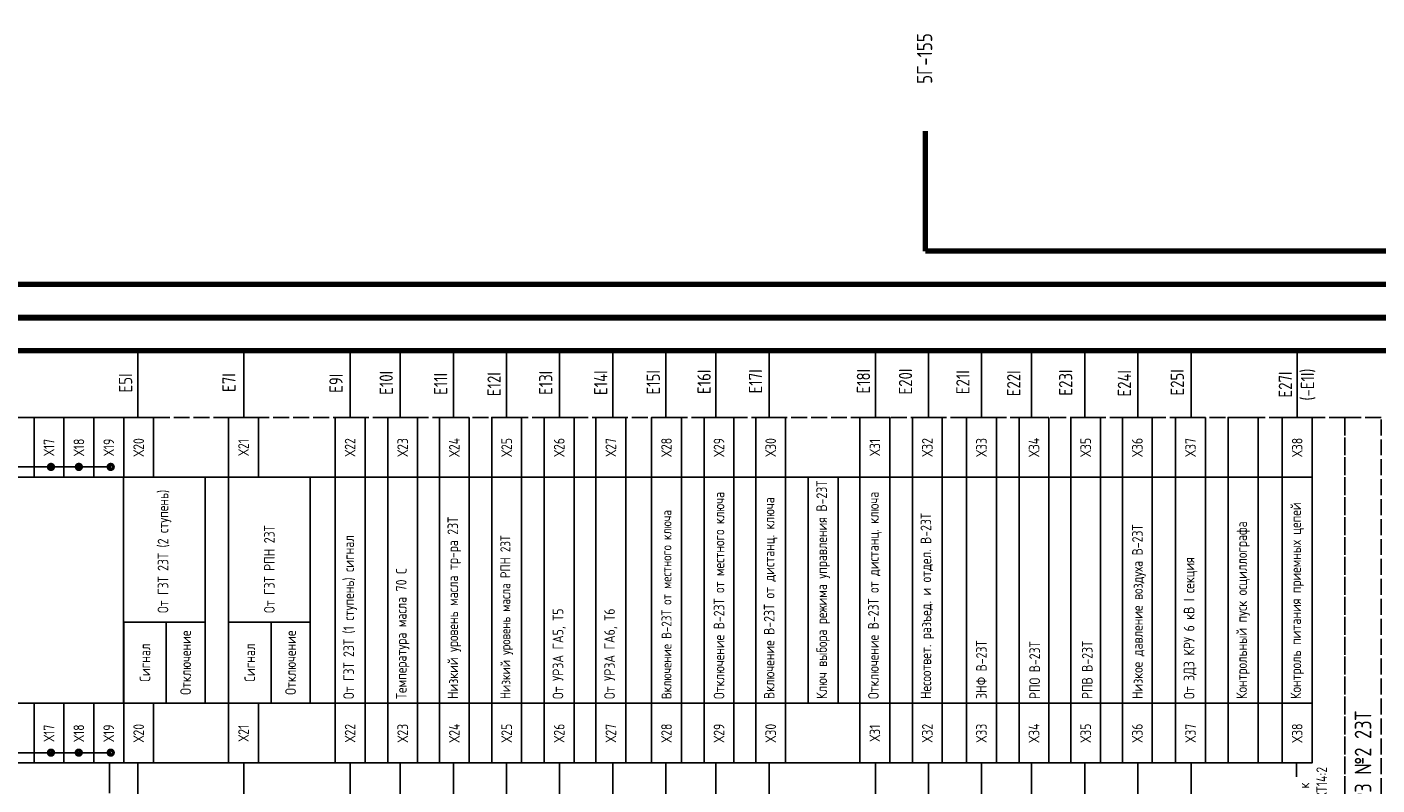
# Model space of a CAD drawing. Header units: millimetres. Extents: x 616 to 6196, y 2487 to 5711.
# Tile 16 of 46: x 2898 to 3102, y 3407 to 3521. Entities that reach past the tile are written whole.
import ezdxf
from ezdxf.enums import TextEntityAlignment as Align

# ---------------------------------------------------------------- set-up
doc = ezdxf.new("R2010")
doc.units = ezdxf.units.MM
doc.linetypes.add('ACAD_ISO02W100', pattern=[15, 12, -3])
doc.styles.add('SIMPLEX', font='GOST.ttf', dxfattribs={"height": 5})

msp = doc.modelspace()

# ---------------------------------------------------------------- linework, layer by layer
at = {"lineweight": 80}
for p, q in [((3033.56, 3487), (3033.56, 3505.09)), ((3255.7, 3487), (3033.56, 3487)), ((3247.32, 3482), (2887.83, 3482))]:
    msp.add_line(p, q, dxfattribs=at)
at = {"lineweight": 90}
msp.add_line((3263.62, 3477), (2824.75, 3477.01), dxfattribs=at)
at = {"color": 3, "lineweight": 80}
msp.add_line((3365.83, 3472), (2834.59, 3472), dxfattribs=at)
at = {"color": 3}
for p, q in [((2914.93, 3462), (2914.93, 3472)), ((2930.89, 3462), (2930.89, 3472)), ((2946.93, 3462), (2946.93, 3472)), ((2954.47, 3462), (2954.47, 3472)), ((2962.47, 3462), (2962.47, 3472)), ((2970.47, 3462), (2970.47, 3472)), ((2978.47, 3462), (2978.47, 3472)), ((2986.47, 3462), (2986.47, 3472)), ((2994.47, 3462), (2994.47, 3472)), ((3002.01, 3462), (3002.01, 3472)), ((3010.01, 3462), (3010.01, 3472)), ((3026.01, 3462), (3026.01, 3472)), ((3034.01, 3462), (3034.01, 3472)), ((3042.01, 3462), (3042.01, 3472)), ((3049.55, 3462), (3049.55, 3472)), ((3057.55, 3462), (3057.55, 3472)), ((3065.55, 3462), (3065.55, 3472)), ((3073.55, 3462), (3073.55, 3472)), ((3089.55, 3462), (3089.55, 3472))]:
    msp.add_line(p, q, dxfattribs=at)
for p, q in [((2910.86, 3454.55), (2879.37, 3454.55)), ((2917.3, 3453), (3087.29, 3453)), ((3087.29, 3419), (2917.32, 3419)), ((2910.86, 3411.55), (2879.36, 3411.55)), ((2910.68, 3410), (2910.68, 3405.47)), ((2914.93, 3387.65), (2914.93, 3410)), ((3087.29, 3410), (2917.32, 3410)), ((2930.91, 3387.65), (2930.89, 3410)), ((2946.93, 3379.39), (2946.93, 3410)), ((2954.47, 3379.39), (2954.47, 3410)), ((2962.47, 3379.39), (2962.47, 3410)), ((2970.47, 3379.39), (2970.47, 3410)), ((2978.47, 3379.39), (2978.47, 3410)), ((2986.47, 3379.39), (2986.47, 3410)), ((2994.47, 3379.39), (2994.47, 3410)), ((3002.01, 3379.39), (3002.01, 3410)), ((3010.01, 3379.39), (3010.01, 3410)), ((3026.01, 3379.39), (3026.01, 3410)), ((3034.01, 3379.39), (3034.01, 3410)), ((3042.01, 3379.39), (3042.01, 3410)), ((3049.55, 3379.39), (3049.55, 3410)), ((3057.55, 3379.39), (3057.55, 3410)), ((3065.55, 3379.39), (3065.55, 3410)), ((3073.55, 3379.39), (3073.55, 3410)), ((3089.44, 3410), (3089.44, 3407.91))]:
    msp.add_line(p, q)
at = {"color": 32, "linetype": 'ACAD_ISO02W100', "ltscale": 0.2, "true_color": 0xcd6928}
for points in [[(2828.31, 3462), (2825.9, 3462), (2825.9, 3330.3), (3096.74, 3330.3), (3096.74, 3462), (2828.31, 3462)], [(3096.74, 3462), (3096.74, 3462), (3096.74, 3330.3), (3102.18, 3330.3), (3102.18, 3462), (3096.74, 3462)]]:
    msp.add_lwpolyline(points, dxfattribs=at)
for points in [[(2899.32, 3462), (2899.32, 3453), (2894.82, 3453), (2894.82, 3462)], [(2903.82, 3462), (2903.82, 3453), (2899.32, 3453), (2899.32, 3462)], [(2908.32, 3462.01), (2908.32, 3453.01), (2903.82, 3453.01), (2903.82, 3462.01)], [(2912.82, 3462.01), (2912.82, 3453.01), (2908.32, 3453.01), (2908.32, 3462.01)], [(2917.32, 3462), (2917.32, 3453), (2912.82, 3453), (2912.82, 3462)], [(2933.11, 3462), (2933.11, 3453), (2928.61, 3453), (2928.61, 3462)], [(2949.16, 3462), (2949.16, 3453), (2944.66, 3453), (2944.66, 3462)], [(2957.08, 3462), (2957.08, 3453), (2952.58, 3453), (2952.58, 3462)], [(2964.86, 3462), (2964.86, 3453), (2960.36, 3453), (2960.36, 3462)], [(2972.74, 3462), (2972.74, 3453), (2968.24, 3453), (2968.24, 3462)], [(2980.65, 3462), (2980.65, 3453), (2976.15, 3453), (2976.15, 3462)], [(2988.43, 3462), (2988.43, 3453), (2983.93, 3453), (2983.93, 3462)], [(2996.81, 3462), (2996.81, 3453), (2992.31, 3453), (2992.31, 3462)], [(3004.72, 3462), (3004.72, 3453), (3000.22, 3453), (3000.22, 3462)], [(3012.5, 3462), (3012.5, 3453), (3008, 3453), (3008, 3462)], [(3028.19, 3462), (3028.19, 3453), (3023.69, 3453), (3023.69, 3462)], [(3036.09, 3462), (3036.09, 3453), (3031.59, 3453), (3031.59, 3462)], [(3044.24, 3462), (3044.24, 3453), (3039.74, 3453), (3039.74, 3462)], [(3052.16, 3462), (3052.16, 3453), (3047.66, 3453), (3047.66, 3462)], [(3059.94, 3462), (3059.94, 3453), (3055.44, 3453), (3055.44, 3462)], [(3067.72, 3462), (3067.72, 3453), (3063.22, 3453), (3063.22, 3462)], [(3075.73, 3462), (3075.73, 3453), (3071.23, 3453), (3071.23, 3462)], [(3083.64, 3462), (3083.64, 3453), (3079.14, 3453), (3079.14, 3462)], [(3091.79, 3462), (3091.79, 3453), (3087.29, 3453), (3087.29, 3462)], [(3091.79, 3462), (3091.79, 3453), (3087.29, 3453), (3087.29, 3462)], [(2912.8, 3453), (2912.8, 3419), (2827.32, 3419), (2827.32, 3453)], [(2925.09, 3453), (2925.09, 3419), (2912.8, 3419), (2912.8, 3453)], [(2940.89, 3453), (2940.89, 3419), (2928.61, 3419), (2928.61, 3453)], [(2949.16, 3453), (2949.16, 3419), (2944.66, 3419), (2944.66, 3453)], [(2957.08, 3453), (2957.08, 3419), (2952.58, 3419), (2952.58, 3453)], [(2964.85, 3453), (2964.85, 3419), (2960.35, 3419), (2960.35, 3453)], [(2972.74, 3453), (2972.74, 3419), (2968.24, 3419), (2968.24, 3453)], [(2980.65, 3453), (2980.65, 3419), (2976.15, 3419), (2976.15, 3453)], [(2988.42, 3453), (2988.42, 3419), (2983.92, 3419), (2983.92, 3453)], [(2996.81, 3453), (2996.81, 3419), (2992.31, 3419), (2992.31, 3453)], [(3004.72, 3453), (3004.72, 3419), (3000.22, 3419), (3000.22, 3453)], [(3012.49, 3453), (3012.49, 3419), (3007.99, 3419), (3007.99, 3453)], [(3020.4, 3453), (3020.4, 3419), (3015.9, 3419), (3015.9, 3453)], [(3028.19, 3453), (3028.19, 3419), (3023.69, 3419), (3023.69, 3453)], [(3036.09, 3453), (3036.09, 3419), (3031.59, 3419), (3031.59, 3453)], [(3044.24, 3453), (3044.24, 3419), (3039.74, 3419), (3039.74, 3453)], [(3052.16, 3453), (3052.16, 3419), (3047.66, 3419), (3047.66, 3453)], [(3059.94, 3453), (3059.94, 3419), (3055.44, 3419), (3055.44, 3453)], [(3067.72, 3453), (3067.72, 3419), (3063.22, 3419), (3063.22, 3453)], [(3075.73, 3453), (3075.73, 3419), (3071.23, 3419), (3071.23, 3453)], [(3083.64, 3453), (3083.64, 3419), (3079.14, 3419), (3079.14, 3453)], [(3091.79, 3453), (3091.79, 3419), (3087.29, 3419), (3087.29, 3453)], [(2919.2, 3431.2), (2919.2, 3419), (2912.82, 3419), (2912.82, 3431.2)], [(2925.09, 3431.2), (2925.09, 3419), (2919.2, 3419), (2919.2, 3431.2)], [(2935.01, 3431.2), (2935.01, 3419.01), (2928.62, 3419.01), (2928.62, 3431.2)], [(2940.89, 3431.2), (2940.89, 3419.01), (2935.01, 3419.01), (2935.01, 3431.2)], [(2899.32, 3419), (2899.32, 3410), (2894.82, 3410), (2894.82, 3419)], [(2903.81, 3419), (2903.81, 3410), (2899.32, 3410), (2899.32, 3419)], [(2908.31, 3419), (2908.31, 3410), (2903.81, 3410), (2903.81, 3419)], [(2912.81, 3419), (2912.81, 3410), (2908.31, 3410), (2908.31, 3419)], [(2917.32, 3419), (2917.32, 3410), (2912.82, 3410), (2912.82, 3419)], [(2933.11, 3419), (2933.11, 3410), (2928.61, 3410), (2928.61, 3419)], [(2949.16, 3419), (2949.16, 3410), (2944.66, 3410), (2944.66, 3419)], [(2957.08, 3419), (2957.08, 3410), (2952.58, 3410), (2952.58, 3419)], [(2964.86, 3419), (2964.86, 3410), (2960.36, 3410), (2960.36, 3419)], [(2972.74, 3419), (2972.74, 3410), (2968.24, 3410), (2968.24, 3419)], [(2980.65, 3419), (2980.65, 3410), (2976.15, 3410), (2976.15, 3419)], [(2988.43, 3419), (2988.43, 3410), (2983.93, 3410), (2983.93, 3419)], [(2996.81, 3419), (2996.81, 3410), (2992.31, 3410), (2992.31, 3419)], [(3004.72, 3419), (3004.72, 3410), (3000.22, 3410), (3000.22, 3419)], [(3012.5, 3419), (3012.5, 3410), (3008, 3410), (3008, 3419)], [(3028.19, 3419), (3028.19, 3410), (3023.69, 3410), (3023.69, 3419)], [(3036.09, 3419), (3036.09, 3410), (3031.59, 3410), (3031.59, 3419)], [(3044.24, 3419), (3044.24, 3410), (3039.74, 3410), (3039.74, 3419)], [(3052.16, 3419), (3052.16, 3410), (3047.66, 3410), (3047.66, 3419)], [(3059.94, 3419), (3059.94, 3410), (3055.44, 3410), (3055.44, 3419)], [(3067.72, 3419), (3067.72, 3410), (3063.22, 3410), (3063.22, 3419)], [(3075.73, 3419), (3075.73, 3410), (3071.23, 3410), (3071.23, 3419)], [(3083.64, 3419), (3083.64, 3410), (3079.14, 3410), (3079.14, 3419)], [(3091.79, 3419), (3091.79, 3410), (3087.29, 3410), (3087.29, 3419)], [(3091.79, 3419), (3091.79, 3410), (3087.29, 3410), (3087.29, 3419)]]:
    msp.add_lwpolyline(points, close=True)
at = {"const_width": 0.5}
for points in [[(2901.86, 3454.93, -1), (2901.86, 3454.18, -1)], [(2906.06, 3454.93, -1), (2906.06, 3454.18, -1)], [(2910.86, 3454.93, -1), (2910.86, 3454.18, -1)], [(2901.86, 3411.93, -1), (2901.86, 3411.18, -1)], [(2906.05, 3411.93, -1), (2906.05, 3411.18, -1)], [(2910.86, 3411.93, -1), (2910.86, 3411.18, -1)]]:
    msp.add_lwpolyline(points, format="xyb", close=True, dxfattribs=at)

# ---------------------------------------------------------------- texts
at = {"color": 4, "style": 'SIMPLEX'}
msp.add_text('5Г-155', height=2.304, rotation=90, dxfattribs=at).set_placement((3034.57, 3516.01), align=Align.CENTER)
at = {"attachment_point": 5, "rotation": 90, "style": 'SIMPLEX'}
for s, insert, char_height, width in [('Е5I', (2913.09, 3467.18), 2, 9.9991), ('Е7I', (2928.66, 3467.23), 2, 9.9991), ('Е9I', (2944.79, 3467.13), 2, 9.9991), ('Е10I', (2952.35, 3467.2), 2, 9.9991), ('Е11I', (2960.54, 3467.04), 2, 9.9991), ('Е12I', (2968.59, 3467), 2, 9.9991), ('Е13I', (2976.37, 3467.19), 2, 9.9991), ('Е14I', (2984.65, 3467.22), 2, 9.9991), ('Е15I', (2992.56, 3467.28), 2, 9.9991), ('Е16I', (3000.22, 3467.35), 2, 9.9991), ('Е17I', (3007.96, 3467.42), 2, 9.9991), ('Е18I', (3024.22, 3467.44), 2, 9.9991), ('Е20I', (3030.55, 3467.39), 2, 9.9991), ('Е21I', (3039.19, 3467.29), 2, 9.7864), ('Е22I', (3046.85, 3467.12), 2, 9.9991), ('Е23I', (3054.67, 3467.23), 2, 9.8951), ('Е24I', (3063.52, 3467.13), 2, 9.9031), ('Е25I', (3071.48, 3467.26), 2, 9.9991), ('Е27I \\P(-Е1I)', (3089.52, 3466.94), 2, 9.9991), ('Х17', (2901.57, 3457.5), 1.6, 9), ('Х18', (2906.07, 3457.51), 1.6, 9), ('Х19', (2910.57, 3457.51), 1.6, 9), ('Х20', (2915.07, 3457.5), 1.6, 9), ('Х21', (2930.86, 3457.5), 1.6, 9), ('Х22', (2946.91, 3457.5), 1.6, 9), ('Х23', (2954.83, 3457.5), 1.6, 9), ('Х24', (2962.61, 3457.5), 1.6, 9), ('Х25', (2970.49, 3457.5), 1.6, 9), ('Х26', (2978.4, 3457.5), 1.6, 9), ('Х27', (2986.18, 3457.5), 1.6, 9), ('Х28', (2994.56, 3457.5), 1.6, 9), ('Х29', (3002.47, 3457.5), 1.6, 9), ('Х30', (3010.25, 3457.5), 1.6, 9), ('Х31', (3025.94, 3457.5), 1.6, 9), ('Х32', (3033.84, 3457.5), 1.6, 9), ('Х33', (3041.99, 3457.5), 1.6, 9), ('Х34', (3049.91, 3457.5), 1.6, 9), ('Х35', (3057.69, 3457.5), 1.6, 9), ('Х36', (3065.47, 3457.5), 1.6, 9), ('Х37', (3073.48, 3457.5), 1.6, 9), ('Х38', (3089.54, 3457.5), 1.6, 9), ('\\pxql;От ГЗТ 23Т (1 ступень) сигнал', (2946.91, 3435.92), 1.6, 32.6019), ('\\pxql;Низкий уровень масла РПН 23Т', (2970.49, 3435.92), 1.5, 32.6019), ('\\pxql;Включение В-23Т от дистанц. ключа', (3010.24, 3435.92), 1.6, 32.6014), ('\\pxql;Контроль питания приемных цепей', (3089.54, 3435.92), 1.6, 32.6014), ('\\pxql;От ГЗТ РПН 23Т', (2934.75, 3442.4), 1.6, 19.6569), ('\\pxql;Низкий уровень масла тр-ра 23Т', (2962.6, 3435.92), 1.6, 32.6014), ('\\pxql;Включение В-23Т от местного ключа', (2994.56, 3435.92), 1.5, 32.6019), ('\\pxql;Несоответ. разъед. и отдел. В-23Т', (3033.84, 3435.92), 1.6, 32.6014), ('\\pxql;От ГЗТ 23Т (2 ступень)', (2918.95, 3442.4), 1.6, 19.6569), ('\\pxql;Низкое давление воздуха В-23Т', (3065.7, 3435.92), 1.6, 32.6018), ('\\pxql;Температура масла 70 С', (2954.83, 3435.92), 1.6, 32.6022), ('\\pxql;От ЗДЗ КРУ 6 кВ I секция', (3073.48, 3435.92), 1.6, 32.6018), ('\\pxql;Отключение В-23Т от местного ключа', (3002.47, 3435.92), 1.6, 32.6022), ('\\pxql;Ключ выбора режима управления В-23Т', (3018.15, 3435.92), 1.6, 32.6018), ('\\pxql;Отключение В-23Т от дистанц. ключа', (3025.94, 3435.92), 1.6, 32.6018), ('\\pxql;Контрольный пуск осциллографа ', (3081.39, 3435.92), 1.6, 32.6014), ('\\pxql;От УРЗА ГА6, Т6', (2986.17, 3435.92), 1.6, 32.6014), ('\\pxql;От УРЗА ГА5, Т5', (2978.4, 3435.92), 1.6, 32.6022), ('Отключение', (2922.14, 3425.1), 1.6, 12.191), ('Отключение', (2937.95, 3425.1), 1.6, 12.191), ('\\pxql;ЗНФ В-23Т', (3041.99, 3435.62), 1.6, 31.963), ('\\pxql;РПО В-23Т', (3050.01, 3435.92), 1.6, 32.6018), ('\\pxql;РПВ В-23Т', (3057.92, 3435.92), 1.6, 32.6022), ('Сигнал', (2916.01, 3425.1), 1.6, 12.191), ('Сигнал', (2931.81, 3425.1), 1.6, 12.191), ('Панель 1Р5. Комплект РЗ №2 23Т', (3099.46, 3396.15), 2.5, 131.7047), ('Х17', (2901.57, 3414.5), 1.6, 9), ('Х18', (2906.06, 3414.5), 1.6, 9), ('Х19', (2910.56, 3414.5), 1.6, 9), ('Х20', (2915.07, 3414.5), 1.6, 9), ('Х21', (2930.86, 3414.5), 1.6, 9), ('Х22', (2946.91, 3414.5), 1.6, 9), ('Х23', (2954.83, 3414.5), 1.6, 9), ('Х24', (2962.61, 3414.5), 1.6, 9), ('Х25', (2970.49, 3414.5), 1.6, 9), ('Х26', (2978.4, 3414.5), 1.6, 9), ('Х27', (2986.18, 3414.5), 1.6, 9), ('Х28', (2994.56, 3414.5), 1.6, 9), ('Х29', (3002.47, 3414.5), 1.6, 9), ('Х30', (3010.25, 3414.5), 1.6, 9), ('Х31', (3025.94, 3414.5), 1.6, 9), ('Х32', (3033.84, 3414.5), 1.6, 9), ('Х33', (3041.99, 3414.5), 1.6, 9), ('Х34', (3049.91, 3414.5), 1.6, 9), ('Х35', (3057.69, 3414.5), 1.6, 9), ('Х36', (3065.47, 3414.5), 1.6, 9), ('Х37', (3073.48, 3414.5), 1.6, 9), ('Х38', (3089.54, 3414.5), 1.6, 9), ('  к А2.ХТ14:2', (3091.9, 3405.79), 1.6, 9)]:
    msp.add_mtext(s, dxfattribs=dict(at, insert=insert, char_height=char_height, width=width))

doc.saveas('drawing.dxf')
